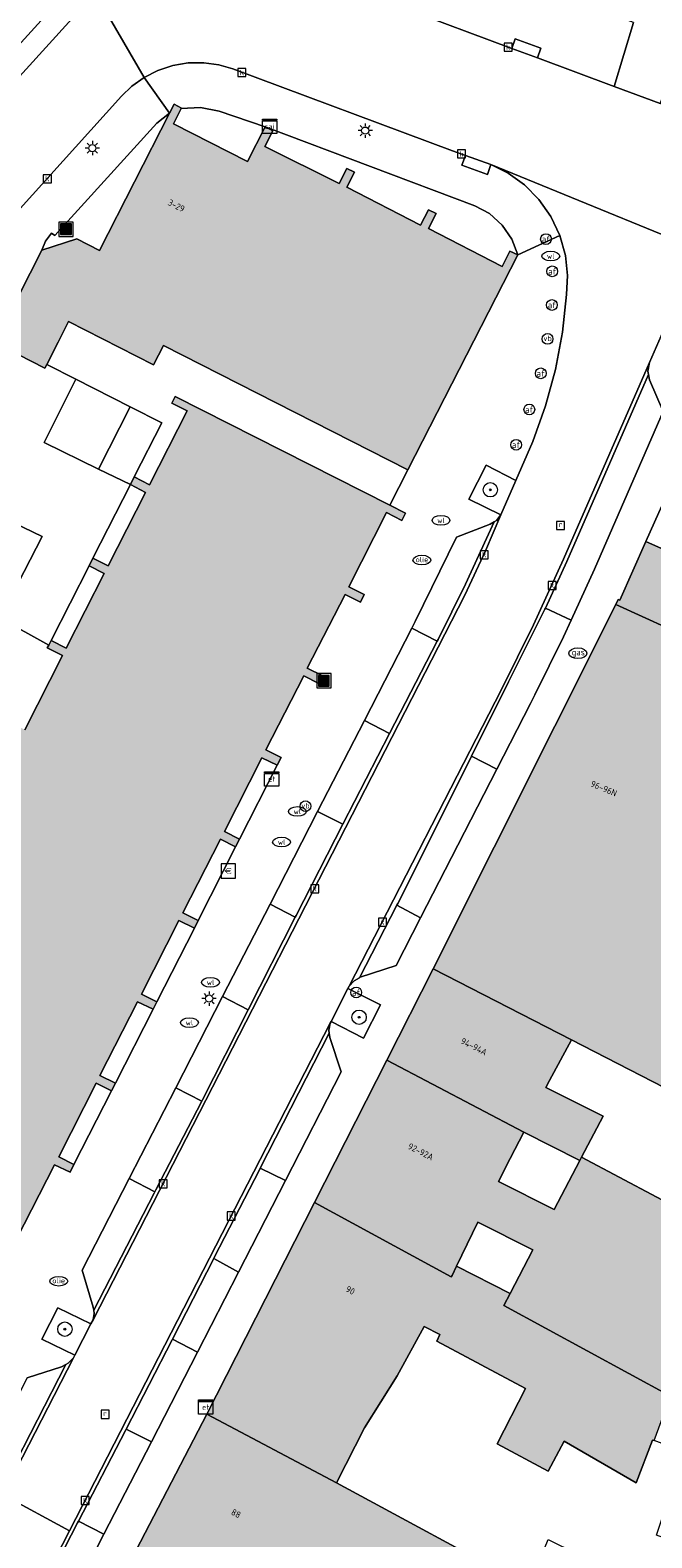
# Model space of a CAD drawing. Header units: metres. Extents: x 196496 to 197479, y 355250 to 356324.
# Tile 100 of 119: x 197176 to 197211, y 355856 to 355940. Entities that reach past the tile are written whole.
import ezdxf
from ezdxf.enums import TextEntityAlignment as Align

# ---------------------------------------------------------------- set-up
doc = ezdxf.new("R2010")
doc.units = ezdxf.units.M
doc.layers.get('0').update_dxf_attribs({"lineweight": 9})
for name, color, linetype, lineweight in [('B-WE-GR-BEPLANTING_CULTUUR_HEESTERS-GV', 251, 'Continuous', 9), ('B-WE-GR-BOOM-S', 251, 'Continuous', 9), ('B-WE-GR-GROENVOORZIENING-GV', 251, 'Continuous', 9), ('B-WE-IE-MEUBILAIR_WEGMEUBILAIR-GV', 251, 'Continuous', 9), ('B-WE-IE-MEUBILAIR_WEGMEUBILAIR-S', 251, 'Continuous', 9), ('B-WE-KL-BRANDSTOF_PUT-S', 251, 'Continuous', 9), ('B-WE-KL-DATA-S', 251, 'Continuous', 9), ('B-WE-KL-ET_KAST-S', 251, 'Continuous', 9), ('B-WE-KL-ET_LS_OV_LICHTMAST-S', 251, 'Continuous', 9), ('B-WE-KL-GAS_PUT-S', 251, 'Continuous', 9), ('B-WE-KL-WATER-S', 251, 'Continuous', 9), ('B-WE-OG-BEBOUWING-GV', 251, 'Continuous', 9), ('B-WE-OG-BEBOUWING_HUISNUMMER-T35', 90, 'Continuous', 9), ('B-WE-OG-TERREIN_ERF-GV', 251, 'Continuous', 9), ('B-WE-RI-GWA_KOLK-S', 251, 'Continuous', 9), ('B-WE-RI-GWA_RIOOLPUT-S', 251, 'Continuous', 9), ('B-WE-VH-GOOT-G', 251, 'Continuous', 9), ('B-WE-VH-ONVERHARD-GV', 251, 'Continuous', 9), ('B-WE-VH-VERHARDING_ASFALT-GV', 251, 'Continuous', 9), ('B-WE-VH-VERHARDING_BETONSTRAATSTEEN-GV', 251, 'Continuous', 9), ('B-WE-VH-VERHARDING_OPEN-GV', 251, 'Continuous', 9), ('B-WE-VH-VERHARDING_STRAATBAKSTEEN-GV', 251, 'Continuous', 9), ('B-WE-VH-VERHARDING_TEGEL-GV', 251, 'Continuous', 9), ('B-WE-VW-AFSLUITPAAL-S', 251, 'Continuous', 9)]:
    doc.layers.add(name, color=color, linetype=linetype, lineweight=lineweight)
doc.layers.add('X-XX-AL-PRESENTATIE_GEBOUW3-V', color=7, linetype='Continuous', lineweight=9, true_color=0xebe1d6)
doc.styles.add('NLCS-ISO', font='NLCS-ISO.ttf')
doc.styles.add('NLCS-ISO-ANNOTATIEF-T35', font='NLCS-ISO.ttf', dxfattribs={"height": 3.5})

# ---------------------------------------------------------------- blocks, each defined once
blk = doc.blocks.new('SIE-WEG_AFVALBAK-SO')
at = {"linetype": 'ByBlock', "lineweight": 18}
h = blk.add_hatch(color=0, dxfattribs=at)
h.dxf.hatch_style = 1
h.paths.add_polyline_path([(-1.5, -1.5), (1.5, -1.5), (1.5, 1.5), (-1.5, 1.5)])
at = {"color": 0, "linetype": 'ByBlock', "lineweight": 18}
for points in [[(-2, -2), (2, -2), (2, 2), (-2, 2)], [(-1.5, -1.5), (1.5, -1.5), (1.5, 1.5), (-1.5, 1.5)]]:
    blk.add_lwpolyline(points, close=True, dxfattribs=at)
blk = doc.blocks.new('SKL-ET_KAST_ELEKTRA-SO')
at = {"color": 0, "linetype": 'ByBlock', "lineweight": 18}
for points in [[(-2, 2), (2, 2), (2, 1.68), (-2, 1.68)], [(-2, 1.52), (2, 1.52), (2, -2), (-2, -2)]]:
    blk.add_lwpolyline(points, close=True, dxfattribs=at)
at = {"color": 0, "linetype": 'ByBlock', "lineweight": 18, "style": 'NLCS-ISO'}
blk.add_text('et', height=1.5, dxfattribs=at).set_placement((0, 0), align=Align.MIDDLE_CENTER)
blk = doc.blocks.new('SKL-DATA_SIGNAAL_CAIKAST-SO')
at = {"color": 0, "linetype": 'ByBlock', "lineweight": 18}
for points in [[(-2, 2), (2, 2), (2, 1.68), (-2, 1.68)], [(-2, 1.52), (2, 1.52), (2, -2), (-2, -2)]]:
    blk.add_lwpolyline(points, close=True, dxfattribs=at)
at = {"color": 0, "linetype": 'ByBlock', "lineweight": 18, "style": 'NLCS-ISO'}
blk.add_text('cai', height=1.5, dxfattribs=at).set_placement((0, 0), align=Align.MIDDLE_CENTER)
blk = doc.blocks.new('SKL-ET_OV_LICHTMAST-SO')
at = {"color": 0, "linetype": 'ByBlock', "lineweight": 18}
for points in [[(-1.25, 0), (-2, 0)], [(-1.41, 1.41), (-0.88, 0.88)], [(0, 2), (0, 1.25)], [(0.88, 0.88), (1.41, 1.41)], [(2, 0), (1.25, 0)], [(-1.41, -1.41), (-0.88, -0.88)], [(0, -1.25), (0, -2)], [(0.88, -0.88), (1.41, -1.41)]]:
    blk.add_lwpolyline(points, dxfattribs=at)
blk.add_circle((0, 0), 1, dxfattribs=at)
blk = doc.blocks.new('SIE-WEG_PAAL_VERKEERSBORD-SO')
at = {"color": 0, "linetype": 'ByBlock', "lineweight": 18}
blk.add_circle((0, 0), 1.5, dxfattribs=at)
at = {"color": 0, "linetype": 'ByBlock', "lineweight": 18, "style": 'NLCS-ISO'}
blk.add_text('vb', height=1.5, dxfattribs=at).set_placement((0, 0.13), align=Align.MIDDLE_CENTER)
blk = doc.blocks.new('SVW-AFSLUITPAAL-SO')
at = {"lineweight": 18}
blk.add_circle((0, 0), 1.5, dxfattribs=at)
at = {"lineweight": 18, "style": 'NLCS-ISO'}
blk.add_text('af', height=1.8, dxfattribs=at).set_placement((0, 0), align=Align.MIDDLE_CENTER)
blk = doc.blocks.new('SKL-WATER_WATERLEIDINGPUT-SO')
at = {"color": 0, "linetype": 'ByBlock', "lineweight": 18}
blk.add_ellipse((0, 0), major_axis=(2.5, 0), ratio=0.54, dxfattribs=at)
at = {"color": 0, "linetype": 'ByBlock', "lineweight": 18, "style": 'NLCS-ISO'}
blk.add_text('wl', height=1.5, dxfattribs=at).set_placement((0, 0), align=Align.MIDDLE_CENTER)
blk = doc.blocks.new('SRI-KOLK-SO')
at = {"color": 0, "linetype": 'ByBlock', "lineweight": 18}
blk.add_lwpolyline([(-1.125, -1.125), (1.125, -1.125), (1.125, 1.125), (-1.125, 1.125)], close=True, dxfattribs=at)
at = {"color": 0, "linetype": 'ByBlock', "lineweight": 18, "style": 'NLCS-ISO'}
blk.add_text('k', height=1.5, dxfattribs=at).set_placement((0, 0), align=Align.MIDDLE_CENTER)
blk = doc.blocks.new('SRI-PUT_INSPECTIEPUT_RIOOLPUT-SO')
at = {"color": 0, "linetype": 'ByBlock', "lineweight": 18}
blk.add_lwpolyline([(-1.12, -1.12), (1.12, -1.12), (1.12, 1.12), (-1.12, 1.12)], close=True, dxfattribs=at)
at = {"color": 0, "linetype": 'ByBlock', "lineweight": 18, "style": 'NLCS-ISO'}
blk.add_text('r', height=1.5, dxfattribs=at).set_placement((0, 0.28), align=Align.MIDDLE_CENTER)
blk = doc.blocks.new('SKL-BENZINEPUT_OLIEPUT-SO')
at = {"color": 0, "linetype": 'ByBlock', "lineweight": 18}
blk.add_ellipse((0, 0), major_axis=(2.5, 0), ratio=0.54, dxfattribs=at)
at = {"color": 0, "linetype": 'ByBlock', "lineweight": 18, "style": 'NLCS-ISO'}
blk.add_text('olie', height=1.5, dxfattribs=at).set_placement((0, 0.16), align=Align.MIDDLE_CENTER)
blk = doc.blocks.new('SKL-GAS_PUT-SO')
at = {"color": 0, "linetype": 'ByBlock', "lineweight": 18}
blk.add_ellipse((0, 0), major_axis=(2.5, 0), ratio=0.601255, dxfattribs=at)
at = {"color": 0, "linetype": 'ByBlock', "lineweight": 18, "style": 'NLCS-ISO'}
blk.add_text('gas', height=1.8, dxfattribs=at).set_placement((0.12, 0.3), align=Align.MIDDLE_CENTER)
blk = doc.blocks.new('SIE-WEG_BETAALAUTOMAAT-SO')
at = {"color": 0, "linetype": 'ByBlock', "lineweight": 18}
blk.add_lwpolyline([(-2, -2), (2, -2), (2, 2), (-2, 2)], close=True, dxfattribs=at)
at = {"color": 0, "linetype": 'ByBlock', "lineweight": 18, "style": 'NLCS-ISO'}
blk.add_text('€', height=1.5, dxfattribs=at).set_placement((0, 0), align=Align.MIDDLE_CENTER)
blk = doc.blocks.new('SGR-BOOM_01-SO')
at = {"linetype": 'ByBlock', "lineweight": 18}
h = blk.add_hatch(color=0, dxfattribs=at)
h.dxf.hatch_style = 1
edge = h.paths.add_edge_path()
edge.add_arc((0, 0), 0.25, 0, 360)
at = {"color": 0, "linetype": 'ByBlock', "lineweight": 18}
for radius in [2, 0.25]:
    blk.add_circle((0, 0), radius, dxfattribs=at)

msp = doc.modelspace()

# ---------------------------------------------------------------- hatches: boundary and pattern name
at = {"layer": 'X-XX-AL-PRESENTATIE_GEBOUW3-V'}
for points in [[(197183.271, 355921.056), (197183.815, 355922.125), (197197.453, 355915.2), (197203.581, 355927.188), (197203.133, 355927.401), (197202.701, 355926.533), (197198.607, 355928.663), (197199.018, 355929.493), (197198.598, 355929.701), (197198.159, 355928.848), (197194.05, 355930.965), (197194.471, 355931.8), (197194.045, 355932.015), (197193.616, 355931.163), (197189.471, 355933.245), (197189.919, 355934.113), (197189.542, 355934.308), (197189.495, 355934.332), (197189.492, 355934.326), (197188.511, 355932.408), (197184.373, 355934.501), (197184.815, 355935.348), (197184.831, 355935.378), (197184.41, 355935.598), (197184.15, 355935.089), (197180.25, 355927.435), (197178.99, 355928.082), (197177.038, 355927.444), (197175.091, 355923.597), (197175.71, 355921.629), (197177.207, 355920.868), (197177.31, 355921.072), (197177.94, 355922.31), (197178.53, 355923.47)], [(197194.148, 355908.666), (197196.263, 355912.813), (197197.12, 355912.362), (197197.324, 355912.775), (197196.447, 355913.219), (197184.471, 355919.281), (197184.286, 355918.917), (197185.133, 355918.486), (197183.039, 355914.367), (197182.191, 355914.798), (197181.973, 355914.37), (197182.821, 355913.94), (197180.732, 355909.83), (197179.884, 355910.261), (197179.671, 355909.842), (197180.519, 355909.411), (197178.398, 355905.239), (197177.55, 355905.67), (197177.421, 355905.417), (197177.341, 355905.26), (197178.189, 355904.83), (197176.086, 355900.694), (197175.238, 355901.124), (197175.025, 355900.705), (197175.872, 355900.275), (197173.774, 355896.147), (197172.927, 355896.578), (197172.709, 355896.15), (197173.556, 355895.72), (197171.458, 355891.593), (197170.611, 355892.023), (197170.398, 355891.604), (197171.245, 355891.174), (197169.155, 355887.065), (197168.307, 355887.495), (197168.094, 355887.076), (197168.942, 355886.646), (197166.852, 355882.536), (197166.005, 355882.967), (197165.792, 355882.548), (197166.639, 355882.117), (197166.163, 355881.182), (197165.107, 355881.728), (197162, 355881.107), (197164.914, 355866.933), (197169.658, 355867.864), (197169.821, 355866.928), (197170.28, 355867.008), (197170.091, 355867.95), (197171.849, 355868.293), (197175.136, 355868.934), (197174.769, 355870.592), (197177.735, 355876.426), (197178.608, 355876.006), (197178.825, 355876.434), (197177.981, 355876.862), (197180.069, 355880.965), (197180.925, 355880.552), (197181.137, 355880.976), (197180.27, 355881.41), (197182.377, 355885.52), (197183.239, 355885.097), (197183.449, 355885.52), (197182.596, 355885.943), (197184.673, 355890.058), (197185.545, 355889.629), (197185.756, 355890.052), (197184.902, 355890.478), (197187.001, 355894.585), (197187.843, 355894.162), (197188.063, 355894.585), (197187.22, 355895.023), (197189.311, 355899.135), (197190.162, 355898.708), (197190.385, 355899.138), (197189.52, 355899.578), (197191.638, 355903.698), (197192.489, 355903.274), (197192.7, 355903.696), (197191.837, 355904.124), (197193.955, 355908.247), (197194.803, 355907.813), (197195.011, 355908.234)], [(197227.222, 355903.833), (197221.726, 355906.248), (197221.732, 355906.261), (197210.726, 355911.194), (197209.261, 355907.925), (197209.178, 355907.958), (197209.04, 355907.683), (197216.388, 355904.333), (197221.391, 355902.051), (197225.794, 355900.089), (197226.082, 355900.807)], [(197206.57, 355883.396), (197217.604, 355877.725), (197223.727, 355894.692), (197225.794, 355900.089), (197221.391, 355902.051), (197216.388, 355904.333), (197209.04, 355907.683), (197198.855, 355887.362)], [(197207.036, 355876.659), (197207.135, 355876.848), (197208.33, 355879.13), (197205.145, 355880.734), (197205.339, 355881.125), (197206.57, 355883.396), (197198.855, 355887.362), (197196.274, 355882.266), (197203.907, 355878.234)], [(197207.135, 355876.848), (197207.036, 355876.659), (197205.599, 355873.916), (197202.497, 355875.478), (197203.152, 355876.779), (197203.907, 355878.234), (197196.274, 355882.266), (197192.248, 355874.317), (197199.869, 355870.164), (197199.911, 355870.25), (197200.163, 355870.766), (197201.359, 355873.218), (197204.425, 355871.674), (197203.151, 355869.243), (197202.798, 355868.569), (197212.093, 355863.504), (197212.613, 355864.692), (197213.319, 355866.514), (197215.202, 355871.558), (197215.525, 355872.387)], [(197196.856, 355864.637), (197198.354, 355867.402), (197199.234, 355866.95), (197199.065, 355866.58), (197204.01, 355863.941), (197202.437, 355860.845), (197205.27, 355859.33), (197206.168, 355861.003), (197210.171, 355858.669), (197211.098, 355861.061), (197211.19, 355861.027), (197212.093, 355863.504), (197202.798, 355868.569), (197203.151, 355869.243), (197200.163, 355870.766), (197199.911, 355870.25), (197199.869, 355870.164), (197192.248, 355874.317), (197186.232, 355862.506), (197193.476, 355858.675), (197195.03, 355861.742)], [(197182.06, 355854.448), (197189.972, 355850.263), (197194.255, 355848.025), (197199.706, 355845.177), (197199.682, 355845.123), (197204.297, 355842.681), (197204.868, 355844.196), (197204.951, 355844.165), (197206.93, 355849.678), (197207.427, 355851.064), (197204.185, 355852.865), (197193.476, 355858.675), (197186.232, 355862.506)]]:
    msp.add_hatch(color=256, dxfattribs=at).paths.add_polyline_path(points)

# ---------------------------------------------------------------- linework, layer by layer
at = {"layer": 'B-WE-GR-BEPLANTING_CULTUUR_HEESTERS-GV', "flags": 128}
msp.add_lwpolyline([(197177.165, 355916.724), (197180.196, 355915.24), (197181.955, 355918.71), (197178.934, 355920.246)], close=True, dxfattribs=at)
at = {"layer": 'B-WE-GR-GROENVOORZIENING-GV', "flags": 128}
msp.add_lwpolyline([(197177.038, 355927.444), (197178.99, 355928.082), (197180.25, 355927.435), (197184.15, 355935.089), (197183.459, 355934.53), (197177.758, 355928.266), (197177.579, 355928.405), (197177.249, 355927.958)], close=True, dxfattribs=at)
at = {"layer": 'B-WE-IE-MEUBILAIR_WEGMEUBILAIR-GV', "flags": 128}
for points in [[(197203.468, 355914.594), (197201.815, 355915.462), (197200.843, 355913.568), (197202.637, 355912.685)], [(197194.11, 355886.253), (197193.17, 355884.421), (197194.975, 355883.488), (197195.927, 355885.34)], [(197179.774, 355867.543), (197177.93, 355868.434), (197177.046, 355866.692), (197178.879, 355865.797)]]:
    msp.add_lwpolyline(points, close=True, dxfattribs=at)
at = {"layer": 'B-WE-OG-BEBOUWING-GV', "flags": 128}
for points in [[(197175.71, 355921.629), (197177.207, 355920.868), (197177.31, 355921.072), (197177.94, 355922.31), (197178.53, 355923.47), (197183.271, 355921.056), (197183.815, 355922.125), (197197.453, 355915.2), (197203.581, 355927.188), (197203.133, 355927.401), (197202.701, 355926.533), (197198.607, 355928.663), (197199.018, 355929.493), (197198.598, 355929.701), (197198.159, 355928.848), (197194.05, 355930.965), (197194.471, 355931.8), (197194.045, 355932.015), (197193.616, 355931.163), (197189.471, 355933.245), (197189.919, 355934.113), (197189.542, 355934.308), (197189.495, 355934.332), (197189.492, 355934.326), (197188.511, 355932.408), (197184.373, 355934.501), (197184.815, 355935.348), (197184.831, 355935.378), (197184.41, 355935.598), (197184.15, 355935.089), (197180.25, 355927.435), (197178.99, 355928.082), (197177.038, 355927.444), (197175.091, 355923.597)], [(197174.769, 355870.592), (197177.735, 355876.426), (197178.608, 355876.006), (197178.825, 355876.434), (197177.981, 355876.862), (197180.069, 355880.965), (197180.925, 355880.552), (197181.137, 355880.976), (197180.27, 355881.41), (197182.377, 355885.52), (197183.239, 355885.097), (197183.449, 355885.52), (197182.596, 355885.943), (197184.673, 355890.058), (197185.545, 355889.629), (197185.756, 355890.052), (197184.902, 355890.478), (197187.001, 355894.585), (197187.843, 355894.162), (197188.063, 355894.585), (197187.22, 355895.023), (197189.311, 355899.135), (197190.162, 355898.708), (197190.385, 355899.138), (197189.52, 355899.578), (197191.638, 355903.698), (197192.489, 355903.274), (197192.7, 355903.696), (197191.837, 355904.124), (197193.955, 355908.247), (197194.803, 355907.813), (197195.011, 355908.234), (197194.148, 355908.666), (197196.263, 355912.813), (197197.12, 355912.362), (197197.324, 355912.775), (197196.447, 355913.219), (197184.471, 355919.281), (197184.286, 355918.917), (197185.133, 355918.486), (197183.039, 355914.367), (197182.191, 355914.798), (197181.973, 355914.37), (197182.821, 355913.94), (197180.732, 355909.83), (197179.884, 355910.261), (197179.671, 355909.842), (197180.519, 355909.411), (197178.398, 355905.239), (197177.55, 355905.67), (197177.421, 355905.417), (197177.341, 355905.26), (197178.189, 355904.83), (197176.086, 355900.694)]]:
    msp.add_lwpolyline(points, dxfattribs=at)
for points in [[(197227.222, 355903.833), (197221.726, 355906.248), (197221.732, 355906.261), (197210.726, 355911.194), (197209.261, 355907.925), (197209.178, 355907.958), (197209.04, 355907.683), (197216.388, 355904.333), (197221.391, 355902.051), (197225.794, 355900.089), (197226.082, 355900.807)], [(197206.57, 355883.396), (197217.604, 355877.725), (197223.727, 355894.692), (197225.794, 355900.089), (197221.391, 355902.051), (197216.388, 355904.333), (197209.04, 355907.683), (197198.855, 355887.362)], [(197207.036, 355876.659), (197207.135, 355876.848), (197208.33, 355879.13), (197205.145, 355880.734), (197205.339, 355881.125), (197206.57, 355883.396), (197198.855, 355887.362), (197196.274, 355882.266), (197203.907, 355878.234)], [(197207.135, 355876.848), (197207.036, 355876.659), (197205.599, 355873.916), (197202.497, 355875.478), (197203.152, 355876.779), (197203.907, 355878.234), (197196.274, 355882.266), (197192.248, 355874.317), (197199.869, 355870.164), (197199.911, 355870.25), (197200.163, 355870.766), (197201.359, 355873.218), (197204.425, 355871.674), (197203.151, 355869.243), (197202.798, 355868.569), (197212.093, 355863.504), (197212.613, 355864.692), (197213.319, 355866.514), (197215.202, 355871.558), (197215.525, 355872.387)], [(197196.856, 355864.637), (197198.354, 355867.402), (197199.234, 355866.95), (197199.065, 355866.58), (197204.01, 355863.941), (197202.437, 355860.845), (197205.27, 355859.33), (197206.168, 355861.003), (197210.171, 355858.669), (197211.098, 355861.061), (197211.19, 355861.027), (197212.093, 355863.504), (197202.798, 355868.569), (197203.151, 355869.243), (197200.163, 355870.766), (197199.911, 355870.25), (197199.869, 355870.164), (197192.248, 355874.317), (197186.232, 355862.506), (197193.476, 355858.675), (197195.03, 355861.742)], [(197182.06, 355854.448), (197189.972, 355850.263), (197194.255, 355848.025), (197199.706, 355845.177), (197199.682, 355845.123), (197204.297, 355842.681), (197204.868, 355844.196), (197204.951, 355844.165), (197206.93, 355849.678), (197207.427, 355851.064), (197204.185, 355852.865), (197193.476, 355858.675), (197186.232, 355862.506)]]:
    msp.add_lwpolyline(points, close=True, dxfattribs=at)
at = {"layer": 'B-WE-OG-TERREIN_ERF-GV', "flags": 128}
for points in [[(197227.222, 355903.833), (197228.075, 355905.989), (197229.932, 355910.665), (197230.999, 355913.678), (197225.94, 355915.748), (197223.111, 355909.371), (197212.086, 355914.258), (197210.726, 355911.194), (197221.732, 355906.261), (197221.726, 355906.248)], [(197215.525, 355872.387), (197217.604, 355877.725), (197206.57, 355883.396), (197205.339, 355881.125), (197205.145, 355880.734), (197208.33, 355879.13), (197207.135, 355876.848)], [(197207.036, 355876.659), (197203.907, 355878.234), (197203.152, 355876.779), (197202.497, 355875.478), (197205.599, 355873.916)], [(197204.425, 355871.674), (197201.359, 355873.218), (197200.163, 355870.766), (197203.151, 355869.243)], [(197206.93, 355849.678), (197208.809, 355848.994), (197210.911, 355854.696), (197211.634, 355854.469), (197212.023, 355855.486), (197211.304, 355855.745), (197212.862, 355860.41), (197211.19, 355861.027), (197211.098, 355861.061), (197210.171, 355858.669), (197206.168, 355861.003), (197205.27, 355859.33), (197202.437, 355860.845), (197204.01, 355863.941), (197199.065, 355866.58), (197199.234, 355866.95), (197198.354, 355867.402), (197196.856, 355864.637), (197195.03, 355861.742), (197193.476, 355858.675), (197204.185, 355852.865), (197205.277, 355855.517), (197208.463, 355853.933), (197207.427, 355851.064)]]:
    msp.add_lwpolyline(points, close=True, dxfattribs=at)
at = {"layer": 'B-WE-VH-GOOT-G', "flags": 128}
for points in [[(197205.123, 355907.482), (197206.308, 355910.084), (197210.862, 355920.509)], [(197199.081, 355905.633), (197199.135, 355905.737), (197200.666, 355908.814), (197202.259, 355912.297)], [(197203.068, 355903.364), (197205.095, 355907.42), (197205.123, 355907.482)], [(197196.43, 355900.477), (197199.081, 355905.633)], [(197200.994, 355899.214), (197203.068, 355903.364)], [(197193.828, 355895.419), (197196.43, 355900.477)], [(197198.518, 355894.259), (197200.994, 355899.214)], [(197191.165, 355890.239), (197191.214, 355890.337), (197193.828, 355895.419)], [(197196.838, 355890.9), (197196.886, 355890.992), (197198.518, 355894.259)], [(197194.747, 355886.853), (197196.838, 355890.9)], [(197188.543, 355885.072), (197191.165, 355890.239)], [(197185.956, 355879.974), (197185.995, 355880.049), (197188.543, 355885.072)], [(197189.22, 355876.234), (197193.068, 355883.763)], [(197183.332, 355874.912), (197183.385, 355875.031), (197185.956, 355879.974)], [(197186.624, 355871.194), (197186.668, 355871.28), (197189.175, 355876.147), (197189.22, 355876.234)], [(197179.934, 355868.303), (197183.299, 355874.837), (197183.332, 355874.912)], [(197184.316, 355866.698), (197186.624, 355871.194)], [(197181.744, 355861.675), (197184.297, 355866.66), (197184.316, 355866.698)], [(197175.213, 355859.105), (197178.37, 355865.276)], [(197179.078, 355856.538), (197181.706, 355861.6), (197181.744, 355861.675)], [(197176.454, 355851.409), (197176.523, 355851.543), (197179.026, 355856.438), (197179.078, 355856.538)]]:
    msp.add_lwpolyline(points, dxfattribs=at)
at = {"layer": 'B-WE-VH-ONVERHARD-GV', "flags": 128}
for points in [[(197202.637, 355912.685), (197203.468, 355914.594), (197201.815, 355915.462), (197200.843, 355913.568)], [(197193.17, 355884.421), (197194.975, 355883.488), (197195.927, 355885.34), (197194.11, 355886.253)], [(197179.774, 355867.543), (197177.93, 355868.434), (197177.046, 355866.692), (197178.879, 355865.797)]]:
    msp.add_lwpolyline(points, close=True, dxfattribs=at)
at = {"layer": 'B-WE-VH-VERHARDING_ASFALT-GV', "flags": 128}
for points in [[(197182.747, 355937.092), (197183.515, 355937.482), (197184.344, 355937.755), (197185.204, 355937.897), (197186.065, 355937.908), (197186.9, 355937.793), (197187.682, 355937.565), (197199.943, 355932.997), (197200.653, 355932.742), (197202.077, 355932.226), (197216.892, 355926.172), (197219.777, 355932.588), (197218.62, 355933.002), (197211.514, 355935.637), (197208.953, 355936.588), (197204.676, 355938.177), (197203.254, 355938.705), (197197.169, 355940.965), (197194.867, 355942.043), (197192.684, 355943.346), (197191.485, 355944.281), (197186.435, 355948.904), (197184.213, 355946.426), (197180.017, 355941.806)], [(197170.814, 355841.163), (197173.022, 355845.163), (197178.579, 355855.99), (197174.886, 355858.011), (197169.92, 355848.33), (197166.129, 355841.567), (197162.061, 355834.967), (197159.98, 355831.981), (197157.718, 355829.122), (197155.287, 355826.404), (197152.701, 355823.843), (197152.641, 355823.787), (197155.53, 355820.759), (197158.261, 355823.515), (197160.845, 355826.417), (197163.271, 355829.451), (197165.529, 355832.606), (197169.725, 355839.367)]]:
    msp.add_lwpolyline(points, close=True, dxfattribs=at)
for points in [[(197175.653, 355929.59), (197181.474, 355936.038), (197182.061, 355936.602), (197182.747, 355937.092), (197180.017, 355941.806), (197169.545, 355930.275)], [(197216.892, 355926.172), (197202.077, 355932.226), (197203.038, 355931.748), (197203.947, 355931.095), (197204.758, 355930.279), (197205.429, 355929.323), (197205.927, 355928.267), (197206.235, 355927.158), (197206.352, 355926.046), (197206.292, 355924.974), (197206.071, 355922.878), (197205.682, 355920.801), (197205.129, 355918.76), (197204.417, 355916.777), (197203.468, 355914.594), (197202.637, 355912.685), (197201.785, 355910.685), (197200.629, 355908.21), (197179.894, 355867.777), (197179.774, 355867.543), (197178.879, 355865.797), (197178.8, 355865.642), (197174.886, 355858.011), (197178.579, 355855.99), (197193.123, 355884.329), (197193.17, 355884.421), (197194.11, 355886.253), (197194.182, 355886.393), (197202.672, 355902.936), (197204.455, 355906.547), (197206.124, 355910.212), (197210.917, 355921.184), (197211.959, 355923.57)]]:
    msp.add_lwpolyline(points, dxfattribs=at)
at = {"layer": 'B-WE-VH-VERHARDING_BETONSTRAATSTEEN-GV', "flags": 128}
for points in [[(197204.676, 355938.177), (197204.859, 355938.726), (197203.433, 355939.252), (197203.254, 355938.705)], [(197200.653, 355932.742), (197200.465, 355932.192), (197201.883, 355931.676), (197202.077, 355932.226)], [(197194.182, 355886.393), (197194.445, 355886.691), (197194.747, 355886.853), (197196.838, 355890.9), (197196.886, 355890.992), (197198.518, 355894.259), (197200.994, 355899.214), (197203.068, 355903.364), (197205.095, 355907.42), (197205.123, 355907.482), (197206.308, 355910.084), (197210.862, 355920.509), (197210.822, 355920.698), (197210.917, 355921.184), (197206.124, 355910.212), (197204.455, 355906.547), (197202.672, 355902.936)], [(197205.123, 355907.482), (197206.553, 355906.809), (197207.851, 355909.662), (197211.686, 355918.451), (197210.925, 355920.213), (197210.862, 355920.509), (197206.308, 355910.084)], [(197202.637, 355912.685), (197202.387, 355912.375), (197202.259, 355912.297), (197200.666, 355908.814), (197199.135, 355905.737), (197199.081, 355905.633), (197196.43, 355900.477), (197193.828, 355895.419), (197191.214, 355890.337), (197191.165, 355890.239), (197188.543, 355885.072), (197185.995, 355880.049), (197185.956, 355879.974), (197183.385, 355875.031), (197183.332, 355874.912), (197183.299, 355874.837), (197179.934, 355868.303), (197179.958, 355868.129), (197179.894, 355867.777), (197200.629, 355908.21), (197201.785, 355910.685)], [(197197.664, 355906.368), (197199.081, 355905.633), (197199.135, 355905.737), (197200.666, 355908.814), (197202.259, 355912.297), (197202.047, 355912.169), (197200.154, 355911.432), (197197.849, 355906.728)], [(197200.994, 355899.214), (197202.418, 355898.502), (197204.295, 355902.16), (197204.529, 355902.634), (197206.132, 355905.883), (197206.553, 355906.809), (197205.123, 355907.482), (197205.095, 355907.42), (197203.068, 355903.364)], [(197196.43, 355900.477), (197199.081, 355905.633), (197197.664, 355906.368), (197195.023, 355901.218)], [(197196.43, 355900.477), (197195.023, 355901.218), (197192.414, 355896.131), (197193.828, 355895.419)], [(197198.161, 355890.206), (197199.889, 355893.574), (197202.418, 355898.502), (197200.994, 355899.214), (197198.518, 355894.259), (197196.886, 355890.992), (197196.838, 355890.9)], [(197192.414, 355896.131), (197189.765, 355890.966), (197191.165, 355890.239), (197191.214, 355890.337), (197193.828, 355895.419)], [(197187.117, 355885.805), (197188.543, 355885.072), (197191.165, 355890.239), (197189.765, 355890.966)], [(197198.161, 355890.206), (197196.838, 355890.9), (197194.747, 355886.853), (197194.795, 355886.879), (197196.793, 355887.541)], [(197184.509, 355880.719), (197185.956, 355879.974), (197185.995, 355880.049), (197188.543, 355885.072), (197187.117, 355885.805)], [(197178.579, 355855.99), (197173.022, 355845.163), (197170.814, 355841.163), (197171.127, 355841.496), (197171.264, 355841.557), (197173.2, 355845.068), (197176.454, 355851.409), (197176.523, 355851.543), (197179.026, 355856.438), (197179.078, 355856.538), (197181.706, 355861.6), (197181.744, 355861.675), (197184.297, 355866.66), (197184.316, 355866.698), (197186.624, 355871.194), (197186.668, 355871.28), (197189.175, 355876.147), (197189.22, 355876.234), (197193.068, 355883.763), (197193.043, 355883.931), (197193.123, 355884.329)], [(197190.625, 355875.536), (197193.737, 355881.601), (197193.102, 355883.53), (197193.068, 355883.763), (197189.22, 355876.234)], [(197185.956, 355879.974), (197184.509, 355880.719), (197181.911, 355875.654), (197183.332, 355874.912), (197183.385, 355875.031)], [(197190.625, 355875.536), (197189.22, 355876.234), (197189.175, 355876.147), (197186.668, 355871.28), (197186.624, 355871.194), (197188.001, 355870.423)], [(197181.911, 355875.654), (197179.287, 355870.538), (197179.909, 355868.483), (197179.934, 355868.303), (197183.299, 355874.837), (197183.332, 355874.912)], [(197184.316, 355866.698), (197185.716, 355865.97), (197188.001, 355870.423), (197186.624, 355871.194)], [(197183.144, 355860.958), (197185.716, 355865.97), (197184.316, 355866.698), (197184.297, 355866.66), (197181.744, 355861.675)], [(197173.82, 355859.86), (197175.213, 355859.105), (197178.37, 355865.276), (197178.129, 355865.153), (197176.22, 355864.537)], [(197179.078, 355856.538), (197180.5, 355855.805), (197183.144, 355860.958), (197181.744, 355861.675), (197181.706, 355861.6)], [(197176.454, 355851.409), (197177.864, 355850.666), (197180.5, 355855.805), (197179.078, 355856.538), (197179.026, 355856.438), (197176.523, 355851.543)]]:
    msp.add_lwpolyline(points, close=True, dxfattribs=at)
msp.add_lwpolyline([(197174.886, 355858.011), (197178.8, 355865.642), (197178.504, 355865.344), (197178.37, 355865.276), (197175.213, 355859.105)], dxfattribs=at)
at = {"layer": 'B-WE-VH-VERHARDING_OPEN-GV', "flags": 128}
for points in [[(197151.447, 355924.653), (197164.408, 355927.339), (197165.842, 355927.756), (197167.209, 355928.4), (197168.458, 355929.251), (197169.545, 355930.275), (197180.017, 355941.806), (197179.379, 355942.907), (197168.714, 355931.148), (197167.742, 355930.232), (197166.625, 355929.47), (197165.402, 355928.894), (197164.12, 355928.521), (197151.179, 355925.823), (197149.245, 355925.42), (197145.352, 355924.608), (197145.584, 355923.438), (197149.509, 355924.251)], [(197184.815, 355935.348), (197184.373, 355934.501), (197188.511, 355932.408), (197189.492, 355934.326), (197186.93, 355935.201), (197185.882, 355935.413)], [(197189.542, 355934.308), (197189.919, 355934.113), (197189.471, 355933.245), (197193.616, 355931.163), (197194.045, 355932.015), (197194.471, 355931.8), (197194.05, 355930.965), (197198.159, 355928.848), (197198.598, 355929.701), (197199.018, 355929.493), (197198.607, 355928.663), (197202.701, 355926.533), (197203.133, 355927.401), (197203.581, 355927.188), (197203.253, 355928.061), (197202.712, 355928.854), (197201.997, 355929.495), (197201.175, 355929.935)], [(197183.724, 355917.811), (197182.191, 355914.798), (197183.039, 355914.367), (197185.133, 355918.486), (197184.286, 355918.917), (197184.471, 355919.281), (197196.447, 355913.219), (197197.453, 355915.2), (197183.815, 355922.125), (197183.271, 355921.056), (197178.53, 355923.47), (197177.94, 355922.31), (197177.31, 355921.072), (197178.934, 355920.246), (197181.955, 355918.71)], [(197179.884, 355910.261), (197180.732, 355909.83), (197182.821, 355913.94), (197181.973, 355914.37)], [(197177.55, 355905.67), (197178.398, 355905.239), (197180.519, 355909.411), (197179.671, 355909.842)], [(197190.162, 355898.708), (197189.311, 355899.135), (197187.22, 355895.023), (197188.063, 355894.585)], [(197185.756, 355890.052), (197187.843, 355894.162), (197187.001, 355894.585), (197184.902, 355890.478)], [(197185.545, 355889.629), (197184.673, 355890.058), (197182.596, 355885.943), (197183.449, 355885.52)], [(197183.239, 355885.097), (197182.377, 355885.52), (197180.27, 355881.41), (197181.137, 355880.976)], [(197178.825, 355876.434), (197180.925, 355880.552), (197180.069, 355880.965), (197177.981, 355876.862)]]:
    msp.add_lwpolyline(points, close=True, dxfattribs=at)
msp.add_lwpolyline([(197176.086, 355900.694), (197178.189, 355904.83), (197177.341, 355905.26), (197177.421, 355905.417), (197174.709, 355906.913)], dxfattribs=at)
at = {"layer": 'B-WE-VH-VERHARDING_STRAATBAKSTEEN-GV', "flags": 128}
msp.add_lwpolyline([(197207.719, 355941.014), (197192.337, 355946.665), (197191.059, 355954.03), (197190.563, 355953.931), (197186.281, 355949.161), (197186.435, 355948.904), (197191.485, 355944.281), (197192.684, 355943.346), (197194.867, 355942.043), (197197.169, 355940.965), (197203.254, 355938.705), (197203.433, 355939.252), (197204.859, 355938.726), (197204.676, 355938.177), (197208.953, 355936.588), (197210.035, 355940.163)], close=True, dxfattribs=at)
for points in [[(197210.035, 355940.163), (197208.953, 355936.588), (197211.514, 355935.637), (197211.752, 355936.231), (197212.811, 355938.871), (197219.865, 355936.249), (197218.863, 355933.637), (197218.62, 355933.002), (197219.777, 355932.588), (197221.226, 355935.811), (197225.372, 355945.979)], [(197168.714, 355931.148), (197179.379, 355942.907)]]:
    msp.add_lwpolyline(points, dxfattribs=at)
at = {"layer": 'B-WE-VH-VERHARDING_TEGEL-GV', "flags": 128}
for points in [[(197202.077, 355932.226), (197201.883, 355931.676), (197200.465, 355932.192), (197200.653, 355932.742), (197199.943, 355932.997), (197187.682, 355937.565), (197186.9, 355937.793), (197186.065, 355937.908), (197185.204, 355937.897), (197184.344, 355937.755), (197183.515, 355937.482), (197182.747, 355937.092), (197184.15, 355935.089), (197184.41, 355935.598), (197184.831, 355935.378), (197184.815, 355935.348), (197185.882, 355935.413), (197186.93, 355935.201), (197189.492, 355934.326), (197189.495, 355934.332), (197189.542, 355934.308), (197201.175, 355929.935), (197201.997, 355929.495), (197202.712, 355928.854), (197203.253, 355928.061), (197203.581, 355927.188), (197205.927, 355928.267), (197205.429, 355929.323), (197204.758, 355930.279), (197203.947, 355931.095), (197203.038, 355931.748)], [(197180.196, 355915.24), (197177.165, 355916.724), (197178.934, 355920.246), (197177.31, 355921.072), (197177.207, 355920.868), (197175.71, 355921.629), (197175.091, 355923.597), (197172.83, 355913.494), (197177.053, 355911.48), (197174.709, 355906.913), (197177.421, 355905.417), (197177.55, 355905.67), (197179.671, 355909.842), (197179.884, 355910.261), (197181.973, 355914.37)], [(197182.191, 355914.798), (197183.724, 355917.811), (197181.955, 355918.71), (197180.196, 355915.24), (197181.973, 355914.37)], [(197163.101, 355898.35), (197166.203, 355890.343), (197168.539, 355894.893), (197174.709, 355906.913), (197177.053, 355911.48), (197172.83, 355913.494), (197171.53, 355907.849), (197170.992, 355906.747), (197170.198, 355905.769), (197169.201, 355904.999), (197168.086, 355904.488), (197163.518, 355903.574), (197164.528, 355898.657)]]:
    msp.add_lwpolyline(points, close=True, dxfattribs=at)
for points in [[(197175.091, 355923.597), (197177.038, 355927.444), (197177.249, 355927.958), (197177.579, 355928.405), (197177.758, 355928.266), (197183.459, 355934.53), (197184.15, 355935.089), (197182.747, 355937.092), (197182.061, 355936.602), (197181.474, 355936.038), (197175.653, 355929.59)], [(197176.22, 355864.537), (197178.129, 355865.153), (197178.37, 355865.276), (197178.504, 355865.344), (197178.8, 355865.642), (197178.879, 355865.797), (197177.046, 355866.692), (197177.93, 355868.434), (197179.774, 355867.543), (197179.894, 355867.777), (197179.958, 355868.129), (197179.934, 355868.303), (197179.909, 355868.483), (197179.287, 355870.538), (197181.911, 355875.654), (197184.509, 355880.719), (197187.117, 355885.805), (197189.765, 355890.966), (197192.414, 355896.131), (197195.023, 355901.218), (197197.664, 355906.368), (197197.849, 355906.728), (197200.154, 355911.432), (197202.047, 355912.169), (197202.259, 355912.297), (197202.387, 355912.375), (197202.637, 355912.685), (197200.843, 355913.568), (197201.815, 355915.462), (197203.468, 355914.594), (197204.417, 355916.777), (197205.129, 355918.76), (197205.682, 355920.801), (197206.071, 355922.878), (197206.292, 355924.974), (197206.352, 355926.046), (197206.235, 355927.158), (197205.927, 355928.267), (197203.581, 355927.188), (197197.453, 355915.2), (197196.447, 355913.219), (197197.324, 355912.775), (197197.12, 355912.362), (197196.263, 355912.813), (197194.148, 355908.666), (197195.011, 355908.234), (197194.803, 355907.813), (197193.955, 355908.247), (197191.837, 355904.124), (197192.7, 355903.696), (197192.489, 355903.274), (197191.638, 355903.698), (197189.52, 355899.578), (197190.385, 355899.138), (197190.162, 355898.708), (197188.063, 355894.585), (197187.843, 355894.162), (197185.756, 355890.052), (197185.545, 355889.629), (197183.449, 355885.52), (197183.239, 355885.097), (197181.137, 355880.976), (197180.925, 355880.552), (197178.825, 355876.434), (197178.608, 355876.006), (197177.735, 355876.426), (197174.769, 355870.592)], [(197211.959, 355923.57), (197210.917, 355921.184), (197210.822, 355920.698), (197210.862, 355920.509), (197210.925, 355920.213), (197211.686, 355918.451), (197207.851, 355909.662), (197206.553, 355906.809), (197206.132, 355905.883), (197204.529, 355902.634), (197204.295, 355902.16), (197202.418, 355898.502), (197199.889, 355893.574), (197198.161, 355890.206), (197196.793, 355887.541), (197194.795, 355886.879), (197194.747, 355886.853), (197194.445, 355886.691), (197194.182, 355886.393), (197194.11, 355886.253), (197195.927, 355885.34), (197194.975, 355883.488), (197193.17, 355884.421), (197193.123, 355884.329), (197193.043, 355883.931), (197193.068, 355883.763), (197193.102, 355883.53), (197193.737, 355881.601), (197190.625, 355875.536), (197188.001, 355870.423), (197185.716, 355865.97), (197183.144, 355860.958), (197180.5, 355855.805), (197177.864, 355850.666)], [(197182.06, 355854.448), (197186.232, 355862.506), (197192.248, 355874.317), (197196.274, 355882.266), (197198.855, 355887.362), (197209.04, 355907.683), (197209.178, 355907.958), (197209.261, 355907.925), (197210.726, 355911.194), (197212.086, 355914.258)]]:
    msp.add_lwpolyline(points, dxfattribs=at)

# ---------------------------------------------------------------- block references
at = {"layer": 'B-WE-GR-BOOM-S', "xscale": 0.2, "yscale": 0.2, "zscale": 0.2}
for p in [(197202.047, 355914.082), (197194.73, 355884.652), (197178.321, 355867.248)]:
    msp.add_blockref('SGR-BOOM_01-SO', p, dxfattribs=at)
at = {"layer": 'B-WE-IE-MEUBILAIR_WEGMEUBILAIR-S', "xscale": 0.2, "yscale": 0.2, "zscale": 0.2}
for name, p in [('SIE-WEG_AFVALBAK-SO', (197178.386, 355928.62)), ('SIE-WEG_PAAL_VERKEERSBORD-SO', (197205.241, 355922.5)), ('SIE-WEG_AFVALBAK-SO', (197192.763, 355903.425)), ('SIE-WEG_PAAL_VERKEERSBORD-SO', (197191.738, 355896.428)), ('SIE-WEG_BETAALAUTOMAAT-SO', (197187.438, 355892.815))]:
    msp.add_blockref(name, p, dxfattribs=at)
at = {"layer": 'B-WE-KL-BRANDSTOF_PUT-S', "xscale": 0.2, "yscale": 0.2, "zscale": 0.2}
for p in [(197198.233, 355910.159), (197177.978, 355869.925)]:
    msp.add_blockref('SKL-BENZINEPUT_OLIEPUT-SO', p, dxfattribs=at)
at = {"layer": 'B-WE-KL-DATA-S', "xscale": 0.2, "yscale": 0.2, "zscale": 0.2}
msp.add_blockref('SKL-DATA_SIGNAAL_CAIKAST-SO', (197189.735, 355934.364), dxfattribs=at)
at = {"layer": 'B-WE-KL-ET_KAST-S', "xscale": 0.2, "yscale": 0.2, "zscale": 0.2}
for p in [(197189.855, 355897.954), (197186.177, 355862.901)]:
    msp.add_blockref('SKL-ET_KAST_ELEKTRA-SO', p, dxfattribs=at)
at = {"layer": 'B-WE-KL-ET_LS_OV_LICHTMAST-S', "xscale": 0.2, "yscale": 0.2, "zscale": 0.2}
for p in [(197195.071, 355934.122), (197179.854, 355933.144), (197186.366, 355885.695)]:
    msp.add_blockref('SKL-ET_OV_LICHTMAST-SO', p, dxfattribs=at)
at = {"layer": 'B-WE-KL-GAS_PUT-S', "xscale": 0.2, "yscale": 0.2, "zscale": 0.2}
msp.add_blockref('SKL-GAS_PUT-SO', (197206.93, 355904.962), dxfattribs=at)
at = {"layer": 'B-WE-KL-WATER-S', "xscale": 0.2, "yscale": 0.2, "zscale": 0.2}
for p in [(197205.414, 355927.121), (197199.296, 355912.376), (197191.285, 355896.133), (197190.409, 355894.424), (197186.442, 355886.597), (197185.265, 355884.354)]:
    msp.add_blockref('SKL-WATER_WATERLEIDINGPUT-SO', p, dxfattribs=at)
at = {"layer": 'B-WE-RI-GWA_KOLK-S', "xscale": 0.2, "yscale": 0.2, "zscale": 0.2}
for p in [(197203.038, 355938.782), (197188.197, 355937.36), (197200.439, 355932.823), (197177.344, 355931.435), (197201.707, 355910.457), (197205.491, 355908.739), (197192.255, 355891.823), (197196.027, 355889.953), (197183.805, 355875.359), (197187.601, 355873.563), (197179.46, 355857.682)]:
    msp.add_blockref('SRI-KOLK-SO', p, dxfattribs=at)
at = {"layer": 'B-WE-RI-GWA_RIOOLPUT-S', "xscale": 0.2, "yscale": 0.2, "zscale": 0.2}
for p in [(197205.967, 355912.092), (197180.561, 355862.496)]:
    msp.add_blockref('SRI-PUT_INSPECTIEPUT_RIOOLPUT-SO', p, dxfattribs=at)
at = {"layer": 'B-WE-VW-AFSLUITPAAL-S', "xscale": 0.2, "yscale": 0.2, "zscale": 0.2}
for p in [(197205.149, 355928.07), (197205.501, 355926.271), (197205.482, 355924.395), (197204.859, 355920.578), (197204.221, 355918.564), (197203.488, 355916.593), (197194.569, 355886.036)]:
    msp.add_blockref('SVW-AFSLUITPAAL-SO', p, dxfattribs=at)

# ---------------------------------------------------------------- texts
at = {"layer": 'B-WE-OG-BEBOUWING_HUISNUMMER-T35', "style": 'NLCS-ISO-ANNOTATIEF-T35'}
for s, rotation, p in [('3-29', 333.2, (197184.54, 355929.934)), ('96-96N', 337.2, (197208.376, 355897.418)), ('94-94A', 333.1, (197201.135, 355883.011)), ('92-92A', 333.1, (197198.166, 355877.149)), ('90', 333, (197194.242, 355869.419)), ('88', 332.6, (197187.867, 355856.964))]:
    msp.add_text(s, height=0.36, rotation=rotation, dxfattribs=at).set_placement(p, align=Align.MIDDLE)

doc.saveas('drawing.dxf')
